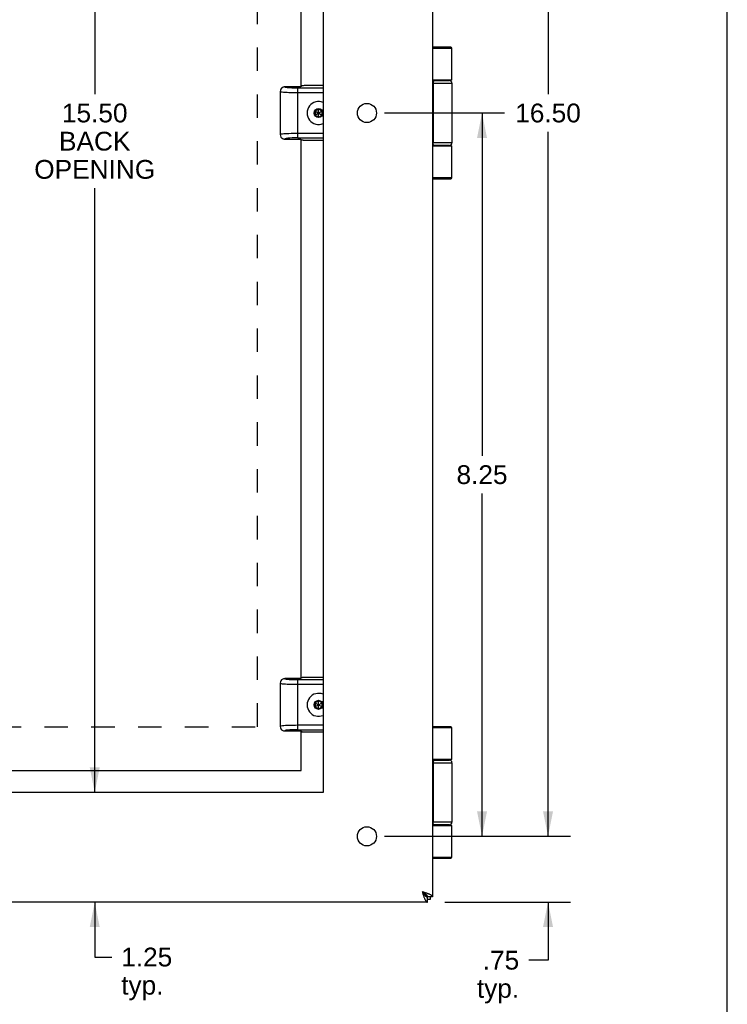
# Model space of a CAD drawing. Header units: inches. Extents: x 0 to 48.6, y 0 to 31.4.
# Tile 13 of 15: x 40.5 to 48.6, y 5.6 to 16.9. Entities that reach past the tile are written whole.
import ezdxf

# ---------------------------------------------------------------- set-up
doc = ezdxf.new("R2010")
doc.units = ezdxf.units.IN
doc.header["$LTSCALE"] = 2.671429
doc.header["$MEASUREMENT"] = 0
doc.linetypes.add('HIDDEN', pattern=[0.2, 0.1, -0.1])
doc.layers.get('0').update_dxf_attribs({"linetype": 'CONTINUOUS'})
for name, color, linetype in [('02___PRT_ALL_AXES', 7, 'CONTINUOUS'), ('DEFAULT_2', 8, 'HIDDEN'), ('DIMENSIONS', 7, 'CONTINUOUS')]:
    doc.layers.add(name, color=color, linetype=linetype)
doc.styles.get("Standard").update_dxf_attribs({"font": 'arial.ttf'})
doc.dimstyles.new('DIMSTYLE_1', dxfattribs={"dimtxt": 0.214286, "dimasz": 0.285714, "dimexe": 0.09, "dimexo": 0.07, "dimgap": 0.0375, "dimtad": 0, "dimtih": 1, "dimtoh": 1, "dimzin": 4, "dimdsep": 46, "dimtxsty": 'Standard', "dimblk": '_FILLED', "dimblk1": '_FILLED', "dimblk2": '_FILLED', "dimcen": 0.09, "dimazin": 1, "dimtfac": 1, "dimtofl": 0, "dimtmove": 0, "dimatfit": 3, "dimldrblk": '_FILLED', "dimfxl": 1, "dimtolj": 1, "dimtzin": 4, "dimarcsym": 0})

# ---------------------------------------------------------------- blocks, each defined once
blk = doc.blocks.new('_FILLED')
at = {"color": 0, "linetype": 'ByBlock'}
blk.add_solid([(0, 0), (-1, 0.2), (-1, -0.2)], dxfattribs=at)
blk = doc.blocks.new('*D3')
at = {"layer": 'DIMENSIONS', "color": 2, "linetype": 'Continuous'}
for p, q in [((44.66, 24.041), (46.783, 24.041)), ((46.526, 24.041), (46.526, 16.005)), ((46.526, 7.541), (46.526, 15.576)), ((44.769, 7.541), (46.783, 7.541))]:
    blk.add_line(p, q, dxfattribs=at)
at = {"layer": 'DIMENSIONS', "color": 2, "linetype": 'Continuous', "xscale": 0.2857142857, "yscale": 0.2857142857, "zscale": 0.2857142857}
for p, rotation in [((46.526, 24.041), 90), ((46.526, 7.541), 270)]:
    blk.add_blockref('_FILLED', p, dxfattribs=dict(at, rotation=rotation))
at = {"layer": 'DIMENSIONS', "color": 2, "linetype": 'Continuous', "insert": (46.526, 15.898), "char_height": 0.2143, "width": 0.74881, "attachment_point": 2, "line_spacing_factor": 0.9}
blk.add_mtext('16.50', dxfattribs=at)
blk = doc.blocks.new('*D4')
at = {"layer": 'DIMENSIONS', "color": 2, "linetype": 'Continuous'}
for p, q in [((46.526, 7.541), (46.526, 8.112)), ((44.66, 7.541), (46.783, 7.541)), ((45.35, 6.791), (46.783, 6.791)), ((46.526, 6.791), (46.526, 6.128)), ((46.526, 6.128), (46.305, 6.128))]:
    blk.add_line(p, q, dxfattribs=at)
at = {"layer": 'DIMENSIONS', "color": 2, "linetype": 'Continuous', "xscale": 0.2857142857, "yscale": 0.2857142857, "zscale": 0.2857142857}
for p, rotation in [((46.526, 7.541), 270), ((46.526, 6.791), 90)]:
    blk.add_blockref('_FILLED', p, dxfattribs=dict(at, rotation=rotation))
at = {"layer": 'DIMENSIONS', "color": 2, "linetype": 'Continuous', "insert": (46.197, 6.235), "char_height": 0.2143, "width": 0.48194, "attachment_point": 3, "line_spacing_factor": 0.9}
blk.add_mtext('.75\\Ptyp.', dxfattribs=at)
blk = doc.blocks.new('*D11')
at = {"layer": 'DIMENSIONS', "color": 2, "linetype": 'Continuous'}
for p, q in [((44.66, 15.791), (46.03, 15.791)), ((45.773, 15.791), (45.773, 11.88)), ((45.773, 7.541), (45.773, 11.451)), ((44.66, 7.541), (46.03, 7.541))]:
    blk.add_line(p, q, dxfattribs=at)
at = {"layer": 'DIMENSIONS', "color": 2, "linetype": 'Continuous', "xscale": 0.2857142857, "yscale": 0.2857142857, "zscale": 0.2857142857}
for p, rotation in [((45.773, 15.791), 90), ((45.773, 7.541), 270)]:
    blk.add_blockref('_FILLED', p, dxfattribs=dict(at, rotation=rotation))
at = {"layer": 'DIMENSIONS', "color": 2, "linetype": 'Continuous', "insert": (45.773, 11.773), "char_height": 0.2143, "width": 0.58232, "attachment_point": 2, "line_spacing_factor": 0.9}
blk.add_mtext('8.25', dxfattribs=at)
blk = doc.blocks.new('*D14')
at = {"layer": 'DIMENSIONS', "color": 2, "linetype": 'Continuous'}
for p, q in [((41.354, 23.541), (41.354, 16.005)), ((41.354, 8.041), (41.354, 14.933))]:
    blk.add_line(p, q, dxfattribs=at)
at = {"layer": 'DIMENSIONS', "color": 2, "linetype": 'Continuous', "xscale": 0.2857142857, "yscale": 0.2857142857, "zscale": 0.2857142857}
for p, rotation in [((41.354, 23.541), 90), ((41.354, 8.041), 270)]:
    blk.add_blockref('_FILLED', p, dxfattribs=dict(at, rotation=rotation))
at = {"layer": 'DIMENSIONS', "color": 2, "linetype": 'Continuous', "insert": (41.354, 15.898), "char_height": 0.2143, "width": 1.37812, "attachment_point": 2, "line_spacing_factor": 0.9}
blk.add_mtext('15.50\\PBACK\\POPENING', dxfattribs=at)
blk = doc.blocks.new('*D15')
at = {"layer": 'DIMENSIONS', "color": 2, "linetype": 'Continuous'}
for p, q in [((41.354, 8.041), (41.354, 8.612)), ((41.354, 6.791), (41.354, 6.164)), ((41.354, 6.164), (41.549, 6.164))]:
    blk.add_line(p, q, dxfattribs=at)
at = {"layer": 'DIMENSIONS', "color": 2, "linetype": 'Continuous', "xscale": 0.2857142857, "yscale": 0.2857142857, "zscale": 0.2857142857}
for p, rotation in [((41.354, 8.041), 270), ((41.354, 6.791), 90)]:
    blk.add_blockref('_FILLED', p, dxfattribs=dict(at, rotation=rotation))
at = {"layer": 'DIMENSIONS', "color": 2, "linetype": 'Continuous', "insert": (41.656, 6.271), "char_height": 0.2143, "width": 0.58232, "attachment_point": 1, "line_spacing_factor": 0.9}
blk.add_mtext('1.25\\Ptyp.', dxfattribs=at)

msp = doc.modelspace()

# ---------------------------------------------------------------- linework, layer by layer
at = {"color": 7, "linetype": 'Continuous'}
for p, q in [((48.5714, 0), (48.5714, 31.4286)), ((45.417, 16.5406), (45.2096, 16.5406)), ((45.43, 16.5276), (45.2096, 16.5276)), ((43.5204, 16.088), (43.5204, 16.088)), ((43.7062, 16.0891), (43.5215, 16.0891)), ((43.5607, 16.0784), (43.5587, 16.0786)), ((43.5629, 16.0782), (43.5607, 16.0784)), ((43.5652, 16.078), (43.5629, 16.0782)), ((43.5675, 16.0778), (43.5652, 16.078)), ((43.5698, 16.0776), (43.5675, 16.0778)), ((43.5722, 16.0775), (43.5698, 16.0776)), ((43.5747, 16.0773), (43.5722, 16.0775)), ((43.5771, 16.0771), (43.5747, 16.0773)), ((43.5809, 16.0768), (43.5771, 16.0771)), ((43.5838, 16.0767), (43.5809, 16.0768)), ((43.5865, 16.0765), (43.5838, 16.0767)), ((43.5898, 16.0763), (43.5865, 16.0765)), ((43.5935, 16.0761), (43.5898, 16.0763)), ((43.5981, 16.0759), (43.5935, 16.0761)), ((43.5983, 16.0759), (43.5982, 16.0759)), ((43.5983, 16.0759), (43.5983, 16.0759)), ((43.6117, 16.0753), (43.6084, 16.0754)), ((43.615, 16.0752), (43.6117, 16.0753)), ((43.6191, 16.075), (43.615, 16.0752)), ((43.6223, 16.075), (43.6191, 16.075)), ((43.6258, 16.0749), (43.6223, 16.075)), ((43.6297, 16.0748), (43.6258, 16.0749)), ((43.6339, 16.0747), (43.6297, 16.0748)), ((43.6386, 16.0746), (43.6339, 16.0747)), ((43.6422, 16.0745), (43.6386, 16.0746)), ((43.6457, 16.0744), (43.6422, 16.0745)), ((43.6492, 16.0744), (43.6457, 16.0744)), ((43.6525, 16.0744), (43.6492, 16.0744)), ((43.6573, 16.0743), (43.6525, 16.0744)), ((43.6619, 16.0743), (43.6573, 16.0743)), ((43.6662, 16.0743), (43.6619, 16.0743)), ((43.9596, 16.0743), (43.6662, 16.0743)), ((43.6702, 15.5069), (43.6702, 16.0743)), ((43.7165, 16.0994), (43.7102, 16.0931)), ((43.9596, 16.1031), (43.7624, 16.1031)), ((45.43, 16.1656), (45.2096, 16.1656)), ((45.2096, 16.1606), (45.4, 16.1606)), ((45.2096, 16.1306), (45.43, 16.1306)), ((45.2147, 15.4506), (45.2147, 16.1306)), ((45.2151, 16.1306), (45.2151, 15.4506)), ((45.226, 16.1606), (45.2256, 16.1606)), ((43.4702, 16.0376), (43.4702, 15.5436)), ((43.4702, 16.0376), (43.4702, 16.0376)), ((43.6702, 16.0245), (43.9596, 16.0245)), ((43.9077, 15.839), (43.8658, 15.8148)), ((43.9077, 15.8362), (43.8682, 15.8134)), ((43.9496, 15.8148), (43.9077, 15.839)), ((43.9077, 15.7422), (43.9077, 15.839)), ((43.9473, 15.8134), (43.9077, 15.8362)), ((43.8658, 15.7664), (43.9496, 15.8148)), ((43.8658, 15.8148), (43.9496, 15.7664)), ((43.8658, 15.8148), (43.8658, 15.7664)), ((43.8658, 15.7664), (43.9077, 15.7422)), ((43.8682, 15.8134), (43.8682, 15.7677)), ((43.8682, 15.7677), (43.9077, 15.7449)), ((43.9077, 15.7449), (43.9473, 15.7677)), ((43.9077, 15.7422), (43.9496, 15.7664)), ((43.9473, 15.7677), (43.9473, 15.8134)), ((43.9496, 15.7664), (43.9496, 15.8148)), ((43.4702, 15.5437), (43.4702, 15.5436)), ((43.9596, 15.5567), (43.6702, 15.5567)), ((43.6702, 15.5069), (43.9596, 15.5069)), ((43.5215, 15.4921), (43.7062, 15.4921)), ((43.7102, 15.4881), (43.7165, 15.4818)), ((43.9596, 15.4781), (43.7624, 15.4781)), ((45.43, 15.4506), (45.2096, 15.4506)), ((45.4, 15.4206), (45.2096, 15.4206)), ((45.2096, 15.4156), (45.43, 15.4156)), ((45.226, 15.4206), (45.2256, 15.4206)), ((45.2096, 15.0536), (45.43, 15.0536)), ((45.2096, 15.0406), (45.417, 15.0406)), ((43.5204, 9.338), (43.5204, 9.338)), ((43.7062, 9.3391), (43.5215, 9.3391)), ((43.5607, 9.3284), (43.5587, 9.3286)), ((43.5629, 9.3282), (43.5607, 9.3284)), ((43.5652, 9.328), (43.5629, 9.3282)), ((43.5675, 9.3278), (43.5652, 9.328)), ((43.5698, 9.3276), (43.5675, 9.3278)), ((43.5722, 9.3275), (43.5698, 9.3276)), ((43.5747, 9.3273), (43.5722, 9.3275)), ((43.5771, 9.3271), (43.5747, 9.3273)), ((43.5809, 9.3268), (43.5771, 9.3271)), ((43.5838, 9.3267), (43.5809, 9.3268)), ((43.5865, 9.3265), (43.5838, 9.3267)), ((43.5898, 9.3263), (43.5865, 9.3265)), ((43.5935, 9.3261), (43.5898, 9.3263)), ((43.5981, 9.3259), (43.5935, 9.3261)), ((43.5983, 9.3259), (43.5982, 9.3259)), ((43.5983, 9.3259), (43.5983, 9.3259)), ((43.6117, 9.3253), (43.6084, 9.3254)), ((43.615, 9.3252), (43.6117, 9.3253)), ((43.6191, 9.325), (43.615, 9.3252)), ((43.6223, 9.325), (43.6191, 9.325)), ((43.6258, 9.3249), (43.6223, 9.325)), ((43.6297, 9.3248), (43.6258, 9.3249)), ((43.6339, 9.3247), (43.6297, 9.3248)), ((43.6386, 9.3246), (43.6339, 9.3247)), ((43.6422, 9.3245), (43.6386, 9.3246)), ((43.6457, 9.3244), (43.6422, 9.3245)), ((43.6492, 9.3244), (43.6457, 9.3244)), ((43.6525, 9.3244), (43.6492, 9.3244)), ((43.6573, 9.3243), (43.6525, 9.3244)), ((43.6619, 9.3243), (43.6573, 9.3243)), ((43.6662, 9.3243), (43.6619, 9.3243)), ((43.9596, 9.3243), (43.6662, 9.3243)), ((43.6702, 9.3082), (43.6702, 9.3243)), ((43.7165, 9.3494), (43.7102, 9.3431)), ((43.9596, 9.3531), (43.7624, 9.3531)), ((43.4702, 9.2876), (43.4702, 8.7936)), ((43.4702, 9.2876), (43.4702, 9.2876)), ((43.6702, 9.2745), (43.6702, 9.3082)), ((43.6702, 9.2745), (43.9596, 9.2745)), ((43.6702, 8.7569), (43.6702, 9.2745)), ((43.9077, 9.089), (43.8658, 9.0648)), ((43.8658, 9.0648), (43.9496, 9.0164)), ((43.8658, 9.0648), (43.8658, 9.0164)), ((43.8658, 9.0164), (43.9496, 9.0648)), ((43.8658, 9.0164), (43.9077, 8.9922)), ((43.9077, 9.0862), (43.8682, 9.0634)), ((43.8682, 9.0634), (43.8682, 9.0177)), ((43.8682, 9.0177), (43.9077, 8.9949)), ((43.9496, 9.0648), (43.9077, 9.089)), ((43.9077, 8.9922), (43.9077, 9.089)), ((43.9473, 9.0634), (43.9077, 9.0862)), ((43.9077, 8.9949), (43.9473, 9.0177)), ((43.9077, 8.9922), (43.9496, 9.0164)), ((43.9473, 9.0177), (43.9473, 9.0634)), ((43.9496, 9.0164), (43.9496, 9.0648)), ((43.4702, 8.7937), (43.4702, 8.7936)), ((43.9596, 8.8067), (43.6702, 8.8067)), ((45.417, 8.7906), (45.2096, 8.7906)), ((45.43, 8.7776), (45.2096, 8.7776)), ((43.5215, 8.7421), (43.7062, 8.7421)), ((43.6702, 8.7569), (43.9596, 8.7569)), ((43.7102, 8.7381), (43.7165, 8.7318)), ((43.9596, 8.7281), (43.7624, 8.7281)), ((45.43, 8.4156), (45.2096, 8.4156)), ((45.2096, 8.4106), (45.4, 8.4106)), ((45.2096, 8.3806), (45.43, 8.3806)), ((45.2147, 7.7006), (45.2147, 8.3806)), ((45.2151, 8.3806), (45.2151, 7.7006)), ((45.226, 8.4106), (45.2256, 8.4106)), ((45.43, 7.7006), (45.2096, 7.7006)), ((45.4, 7.6706), (45.2096, 7.6706)), ((45.2096, 7.6656), (45.43, 7.6656)), ((45.226, 7.6706), (45.2256, 7.6706)), ((45.2096, 7.3036), (45.43, 7.3036)), ((45.2096, 7.2906), (45.417, 7.2906)), ((45.1282, 6.872), (45.0896, 6.9106)), ((45.1282, 6.872), (45.1163, 6.872)), ((45.1282, 6.8839), (45.1282, 6.872)), ((45.2096, 6.8506), (45.1496, 6.8506)), ((45.1496, 6.7906), (45.1496, 6.8506)), ((45.1802, 6.8506), (45.1802, 6.8206))]:
    msp.add_line(p, q, dxfattribs=at)
at = {"color": 3, "linetype": 'Continuous'}
for p, q in [((45.2096, 24.7306), (45.2096, 6.8506)), ((43.7102, 16.0891), (43.7102, 22.2421)), ((43.7102, 9.3391), (43.7102, 15.4921)), ((43.7102, 8.2906), (43.7102, 8.7421)), ((33.3352, 8.2906), (43.7102, 8.2906)), ((45.1496, 6.7906), (31.2696, 6.7906)), ((45.1802, 6.8206), (45.1496, 6.8206))]:
    msp.add_line(p, q, dxfattribs=at)
at = {"color": 7, "linetype": 'Continuous'}
for points in [[(43.4889, 16.0772), (43.486, 16.0746), (43.4778, 16.0643), (43.4722, 16.0516), (43.4702, 16.0376)], [(43.5215, 16.0891), (43.5136, 16.0884), (43.506, 16.0866), (43.4986, 16.0835), (43.4917, 16.0794), (43.4889, 16.0772)], [(43.5206, 16.0865), (43.5205, 16.0865), (43.5205, 16.0866), (43.5204, 16.0867), (43.5204, 16.0867), (43.5204, 16.0868), (43.5203, 16.0869), (43.5203, 16.0869), (43.5203, 16.087), (43.5203, 16.0871), (43.5202, 16.0871), (43.5202, 16.0872), (43.5202, 16.0873), (43.5202, 16.0874), (43.5202, 16.0874), (43.5202, 16.0875), (43.5202, 16.0876), (43.5203, 16.0877), (43.5203, 16.0878), (43.5203, 16.0879), (43.5203, 16.0879), (43.5204, 16.088), (43.5204, 16.088), (43.5204, 16.088), (43.5204, 16.088)], [(43.5204, 16.088), (43.5204, 16.088), (43.5204, 16.088), (43.5204, 16.088), (43.5204, 16.088), (43.5205, 16.0882), (43.5207, 16.0884), (43.521, 16.0887), (43.5215, 16.0891)], [(43.5262, 16.0837), (43.5254, 16.084), (43.525, 16.0841), (43.5246, 16.0842), (43.5242, 16.0844), (43.5239, 16.0845), (43.5235, 16.0846), (43.5232, 16.0848), (43.5229, 16.0849), (43.5226, 16.0851), (43.5223, 16.0852), (43.5221, 16.0853), (43.5218, 16.0855), (43.5216, 16.0856), (43.5214, 16.0857), (43.5212, 16.0859), (43.521, 16.086), (43.5209, 16.0862), (43.5207, 16.0863), (43.5207, 16.0864), (43.5206, 16.0865)], [(43.5587, 16.0786), (43.5558, 16.0789), (43.5539, 16.0791), (43.5521, 16.0793), (43.5503, 16.0795), (43.5486, 16.0797), (43.5468, 16.0799), (43.5451, 16.0801), (43.5435, 16.0804), (43.5418, 16.0806), (43.5402, 16.0808), (43.5386, 16.0811), (43.5371, 16.0813), (43.5356, 16.0816), (43.5342, 16.0819), (43.5328, 16.0821), (43.5315, 16.0824), (43.5302, 16.0827), (43.529, 16.083), (43.5277, 16.0833), (43.5267, 16.0836), (43.5262, 16.0837)], [(43.5982, 16.0759), (43.5981, 16.0759), (43.5981, 16.0759)], [(43.6084, 16.0754), (43.5999, 16.0758), (43.5983, 16.0759)], [(45.2256, 16.1606), (45.2252, 16.1606), (45.2248, 16.1605), (45.2244, 16.1604), (45.224, 16.1602), (45.2236, 16.1601), (45.2232, 16.1598), (45.2228, 16.1596), (45.2224, 16.1592), (45.222, 16.1589), (45.2216, 16.1585), (45.2212, 16.1581), (45.2209, 16.1576), (45.2205, 16.1571), (45.2202, 16.1566), (45.2198, 16.156), (45.2195, 16.1554), (45.2191, 16.1547), (45.2188, 16.154), (45.2185, 16.1533), (45.2182, 16.1526), (45.2179, 16.1518), (45.2176, 16.151), (45.2173, 16.1501), (45.2171, 16.1493), (45.2168, 16.1484), (45.2166, 16.1475), (45.2164, 16.1465), (45.2162, 16.1456), (45.216, 16.1446), (45.2158, 16.1436), (45.2156, 16.1426), (45.2154, 16.1415), (45.2153, 16.1405), (45.2152, 16.1394), (45.2151, 16.1383), (45.215, 16.1373), (45.2149, 16.1362), (45.2148, 16.1351), (45.2148, 16.1339), (45.2147, 16.1328), (45.2147, 16.1317), (45.2147, 16.1306)], [(45.2256, 16.1606), (45.2252, 16.1605), (45.2248, 16.1604), (45.2244, 16.1602), (45.224, 16.1601), (45.2236, 16.1598), (45.2232, 16.1596), (45.2228, 16.1592), (45.2224, 16.1589), (45.222, 16.1585), (45.2216, 16.1581), (45.2213, 16.1576), (45.2209, 16.1571), (45.2205, 16.1566), (45.2202, 16.156), (45.2199, 16.1554), (45.2195, 16.1547), (45.2192, 16.154), (45.2189, 16.1533), (45.2186, 16.1526), (45.2183, 16.1518), (45.218, 16.151), (45.2177, 16.1501), (45.2175, 16.1493), (45.2172, 16.1484), (45.217, 16.1475), (45.2168, 16.1465), (45.2165, 16.1456), (45.2163, 16.1446), (45.2162, 16.1436), (45.216, 16.1426), (45.2158, 16.1415), (45.2157, 16.1405), (45.2156, 16.1394), (45.2154, 16.1383), (45.2153, 16.1373), (45.2153, 16.1362), (45.2152, 16.1351), (45.2151, 16.1339), (45.2151, 16.1328), (45.2151, 16.1317), (45.2151, 16.1306)], [(45.3601, 16.1656), (45.3595, 16.1656), (45.3589, 16.1656), (45.3584, 16.1655), (45.3578, 16.1655), (45.3573, 16.1655), (45.3567, 16.1654), (45.3562, 16.1654), (45.3557, 16.1653), (45.3553, 16.1653), (45.3548, 16.1652), (45.3544, 16.1651), (45.354, 16.1651), (45.3536, 16.165), (45.3533, 16.1649), (45.3529, 16.1648), (45.3526, 16.1648), (45.3523, 16.1647), (45.3519, 16.1646), (45.3517, 16.1645), (45.3514, 16.1644), (45.3511, 16.1643), (45.3508, 16.1642), (45.3506, 16.1641), (45.3505, 16.164)], [(43.4702, 16.0376), (43.4706, 16.0368), (43.4742, 16.035), (43.482, 16.0331), (43.494, 16.0314), (43.5096, 16.0298), (43.5288, 16.0283)], [(43.5288, 16.0283), (43.5483, 16.0272), (43.5697, 16.0262), (43.5925, 16.0255), (43.6168, 16.025), (43.6429, 16.0246), (43.6702, 16.0245)], [(43.5288, 15.5529), (43.5102, 15.5514), (43.4947, 15.5499), (43.4826, 15.5481), (43.4745, 15.5463), (43.4706, 15.5445), (43.4702, 15.5437)], [(43.4702, 15.5437), (43.4723, 15.5295), (43.4779, 15.5167), (43.4862, 15.5064), (43.4893, 15.5037)], [(43.4893, 15.5037), (43.4916, 15.5019), (43.4985, 15.4977), (43.5059, 15.4946), (43.5135, 15.4927), (43.5215, 15.4921)], [(43.6702, 15.5069), (43.6376, 15.5066), (43.6079, 15.5057), (43.5808, 15.5043), (43.5576, 15.5024), (43.5395, 15.5002), (43.5269, 15.4977), (43.5211, 15.495), (43.5215, 15.4921)], [(43.6702, 15.5567), (43.6441, 15.5566), (43.6184, 15.5563), (43.5936, 15.5557), (43.5701, 15.5549), (43.5484, 15.554), (43.5288, 15.5529)], [(43.7313, 15.4791), (43.7273, 15.4795), (43.7239, 15.4799), (43.7211, 15.4803), (43.7189, 15.4808), (43.7174, 15.4813), (43.7165, 15.4818)], [(43.7624, 15.4781), (43.7567, 15.4781), (43.7511, 15.4782), (43.7457, 15.4784), (43.7405, 15.4786), (43.7358, 15.4788), (43.7313, 15.4791)], [(45.2256, 15.4206), (45.2252, 15.4206), (45.2248, 15.4207), (45.2244, 15.4208), (45.224, 15.4209), (45.2236, 15.4211), (45.2232, 15.4213), (45.2228, 15.4216), (45.2224, 15.4219), (45.222, 15.4223), (45.2216, 15.4227), (45.2212, 15.4231), (45.2209, 15.4235), (45.2205, 15.4241), (45.2202, 15.4246), (45.2198, 15.4252), (45.2195, 15.4258), (45.2191, 15.4264), (45.2188, 15.4271), (45.2185, 15.4278), (45.2182, 15.4286), (45.2179, 15.4294), (45.2176, 15.4302), (45.2173, 15.431), (45.2171, 15.4319), (45.2168, 15.4328), (45.2166, 15.4337), (45.2164, 15.4346), (45.2162, 15.4356), (45.216, 15.4366), (45.2158, 15.4376), (45.2156, 15.4386), (45.2154, 15.4396), (45.2153, 15.4407), (45.2152, 15.4417), (45.2151, 15.4428), (45.215, 15.4439), (45.2149, 15.445), (45.2148, 15.4461), (45.2148, 15.4472), (45.2147, 15.4483), (45.2147, 15.4495), (45.2147, 15.4506)], [(45.2256, 15.4206), (45.2252, 15.4207), (45.2248, 15.4208), (45.2244, 15.4209), (45.224, 15.4211), (45.2236, 15.4213), (45.2232, 15.4216), (45.2228, 15.4219), (45.2224, 15.4223), (45.222, 15.4227), (45.2216, 15.4231), (45.2213, 15.4235), (45.2209, 15.4241), (45.2205, 15.4246), (45.2202, 15.4252), (45.2199, 15.4258), (45.2195, 15.4264), (45.2192, 15.4271), (45.2189, 15.4278), (45.2186, 15.4286), (45.2183, 15.4294), (45.218, 15.4302), (45.2177, 15.431), (45.2175, 15.4319), (45.2172, 15.4328), (45.217, 15.4337), (45.2168, 15.4346), (45.2165, 15.4356), (45.2163, 15.4366), (45.2162, 15.4376), (45.216, 15.4386), (45.2158, 15.4396), (45.2157, 15.4407), (45.2156, 15.4417), (45.2154, 15.4428), (45.2153, 15.4439), (45.2153, 15.445), (45.2152, 15.4461), (45.2151, 15.4472), (45.2151, 15.4483), (45.2151, 15.4495), (45.2151, 15.4506)], [(45.3505, 15.4171), (45.3506, 15.4171), (45.3508, 15.417), (45.3511, 15.4169), (45.3514, 15.4168), (45.3517, 15.4167), (45.3519, 15.4166), (45.3523, 15.4165), (45.3526, 15.4164), (45.3529, 15.4163), (45.3533, 15.4162), (45.3536, 15.4162), (45.354, 15.4161), (45.3544, 15.416), (45.3548, 15.4159), (45.3553, 15.4159), (45.3557, 15.4158), (45.3562, 15.4158), (45.3567, 15.4157), (45.3573, 15.4157), (45.3578, 15.4157), (45.3584, 15.4156), (45.3589, 15.4156), (45.3595, 15.4156), (45.3601, 15.4156)], [(43.4889, 9.3272), (43.486, 9.3246), (43.4778, 9.3143), (43.4722, 9.3016), (43.4702, 9.2876)], [(43.5215, 9.3391), (43.5136, 9.3384), (43.506, 9.3366), (43.4986, 9.3335), (43.4917, 9.3294), (43.4889, 9.3272)], [(43.5206, 9.3365), (43.5205, 9.3365), (43.5205, 9.3366), (43.5204, 9.3367), (43.5204, 9.3367), (43.5204, 9.3368), (43.5203, 9.3369), (43.5203, 9.3369), (43.5203, 9.337), (43.5203, 9.3371), (43.5202, 9.3371), (43.5202, 9.3372), (43.5202, 9.3373), (43.5202, 9.3374), (43.5202, 9.3374), (43.5202, 9.3375), (43.5202, 9.3376), (43.5203, 9.3377), (43.5203, 9.3378), (43.5203, 9.3379), (43.5203, 9.3379), (43.5204, 9.338), (43.5204, 9.338), (43.5204, 9.338), (43.5204, 9.338)], [(43.5204, 9.338), (43.5204, 9.338), (43.5204, 9.338), (43.5204, 9.338), (43.5204, 9.338), (43.5205, 9.3382), (43.5207, 9.3384), (43.521, 9.3387), (43.5215, 9.3391)], [(43.5262, 9.3337), (43.5254, 9.334), (43.525, 9.3341), (43.5246, 9.3342), (43.5242, 9.3344), (43.5239, 9.3345), (43.5235, 9.3346), (43.5232, 9.3348), (43.5229, 9.3349), (43.5226, 9.3351), (43.5223, 9.3352), (43.5221, 9.3353), (43.5218, 9.3355), (43.5216, 9.3356), (43.5214, 9.3357), (43.5212, 9.3359), (43.521, 9.336), (43.5209, 9.3362), (43.5207, 9.3363), (43.5207, 9.3364), (43.5206, 9.3365)], [(43.5587, 9.3286), (43.5558, 9.3289), (43.5539, 9.3291), (43.5521, 9.3293), (43.5503, 9.3295), (43.5486, 9.3297), (43.5468, 9.3299), (43.5451, 9.3301), (43.5435, 9.3304), (43.5418, 9.3306), (43.5402, 9.3308), (43.5386, 9.3311), (43.5371, 9.3313), (43.5356, 9.3316), (43.5342, 9.3319), (43.5328, 9.3321), (43.5315, 9.3324), (43.5302, 9.3327), (43.529, 9.333), (43.5277, 9.3333), (43.5267, 9.3336), (43.5262, 9.3337)], [(43.5982, 9.3259), (43.5981, 9.3259), (43.5981, 9.3259)], [(43.6084, 9.3254), (43.5999, 9.3258), (43.5983, 9.3259)], [(43.4702, 9.2876), (43.4706, 9.2868), (43.4742, 9.285), (43.482, 9.2831), (43.494, 9.2814), (43.5096, 9.2798), (43.5288, 9.2783)], [(43.5288, 9.2783), (43.5483, 9.2772), (43.5697, 9.2762), (43.5925, 9.2755), (43.6168, 9.275), (43.6429, 9.2746), (43.6702, 9.2745)], [(43.5288, 8.8029), (43.5102, 8.8014), (43.4947, 8.7999), (43.4826, 8.7981), (43.4745, 8.7963), (43.4706, 8.7945), (43.4702, 8.7937)], [(43.4702, 8.7937), (43.4723, 8.7795), (43.4779, 8.7667), (43.4862, 8.7564), (43.4893, 8.7537)], [(43.6702, 8.8067), (43.6441, 8.8066), (43.6184, 8.8063), (43.5936, 8.8057), (43.5701, 8.8049), (43.5484, 8.804), (43.5288, 8.8029)], [(43.4893, 8.7537), (43.4916, 8.7519), (43.4985, 8.7477), (43.5059, 8.7446), (43.5135, 8.7427), (43.5215, 8.7421)], [(43.6702, 8.7569), (43.6376, 8.7566), (43.6079, 8.7557), (43.5808, 8.7543), (43.5576, 8.7524), (43.5395, 8.7502), (43.5269, 8.7477), (43.5211, 8.745), (43.5215, 8.7421)], [(43.7313, 8.7291), (43.7273, 8.7295), (43.7239, 8.7299), (43.7211, 8.7303), (43.7189, 8.7308), (43.7174, 8.7313), (43.7165, 8.7318)], [(43.7624, 8.7281), (43.7567, 8.7281), (43.7511, 8.7282), (43.7457, 8.7284), (43.7405, 8.7286), (43.7358, 8.7288), (43.7313, 8.7291)], [(45.2256, 8.4106), (45.2252, 8.4106), (45.2248, 8.4105), (45.2244, 8.4104), (45.224, 8.4102), (45.2236, 8.4101), (45.2232, 8.4098), (45.2228, 8.4096), (45.2224, 8.4092), (45.222, 8.4089), (45.2216, 8.4085), (45.2212, 8.4081), (45.2209, 8.4076), (45.2205, 8.4071), (45.2202, 8.4066), (45.2198, 8.406), (45.2195, 8.4054), (45.2191, 8.4047), (45.2188, 8.404), (45.2185, 8.4033), (45.2182, 8.4026), (45.2179, 8.4018), (45.2176, 8.401), (45.2173, 8.4001), (45.2171, 8.3993), (45.2168, 8.3984), (45.2166, 8.3975), (45.2164, 8.3965), (45.2162, 8.3956), (45.216, 8.3946), (45.2158, 8.3936), (45.2156, 8.3926), (45.2154, 8.3915), (45.2153, 8.3905), (45.2152, 8.3894), (45.2151, 8.3883), (45.215, 8.3873), (45.2149, 8.3862), (45.2148, 8.3851), (45.2148, 8.3839), (45.2147, 8.3828), (45.2147, 8.3817), (45.2147, 8.3806)], [(45.2256, 8.4106), (45.2252, 8.4105), (45.2248, 8.4104), (45.2244, 8.4102), (45.224, 8.4101), (45.2236, 8.4098), (45.2232, 8.4096), (45.2228, 8.4092), (45.2224, 8.4089), (45.222, 8.4085), (45.2216, 8.4081), (45.2213, 8.4076), (45.2209, 8.4071), (45.2205, 8.4066), (45.2202, 8.406), (45.2199, 8.4054), (45.2195, 8.4047), (45.2192, 8.404), (45.2189, 8.4033), (45.2186, 8.4026), (45.2183, 8.4018), (45.218, 8.401), (45.2177, 8.4001), (45.2175, 8.3993), (45.2172, 8.3984), (45.217, 8.3975), (45.2168, 8.3965), (45.2165, 8.3956), (45.2163, 8.3946), (45.2162, 8.3936), (45.216, 8.3926), (45.2158, 8.3915), (45.2157, 8.3905), (45.2156, 8.3894), (45.2154, 8.3883), (45.2153, 8.3873), (45.2153, 8.3862), (45.2152, 8.3851), (45.2151, 8.3839), (45.2151, 8.3828), (45.2151, 8.3817), (45.2151, 8.3806)], [(45.3601, 8.4156), (45.3595, 8.4156), (45.3589, 8.4156), (45.3584, 8.4155), (45.3578, 8.4155), (45.3573, 8.4155), (45.3567, 8.4154), (45.3562, 8.4154), (45.3557, 8.4153), (45.3553, 8.4153), (45.3548, 8.4152), (45.3544, 8.4151), (45.354, 8.4151), (45.3536, 8.415), (45.3533, 8.4149), (45.3529, 8.4148), (45.3526, 8.4148), (45.3523, 8.4147), (45.3519, 8.4146), (45.3517, 8.4145), (45.3514, 8.4144), (45.3511, 8.4143), (45.3508, 8.4142), (45.3506, 8.4141), (45.3505, 8.414)], [(45.2256, 7.6706), (45.2252, 7.6706), (45.2248, 7.6707), (45.2244, 7.6708), (45.224, 7.6709), (45.2236, 7.6711), (45.2232, 7.6713), (45.2228, 7.6716), (45.2224, 7.6719), (45.222, 7.6723), (45.2216, 7.6727), (45.2212, 7.6731), (45.2209, 7.6735), (45.2205, 7.6741), (45.2202, 7.6746), (45.2198, 7.6752), (45.2195, 7.6758), (45.2191, 7.6764), (45.2188, 7.6771), (45.2185, 7.6778), (45.2182, 7.6786), (45.2179, 7.6794), (45.2176, 7.6802), (45.2173, 7.681), (45.2171, 7.6819), (45.2168, 7.6828), (45.2166, 7.6837), (45.2164, 7.6846), (45.2162, 7.6856), (45.216, 7.6866), (45.2158, 7.6876), (45.2156, 7.6886), (45.2154, 7.6896), (45.2153, 7.6907), (45.2152, 7.6917), (45.2151, 7.6928), (45.215, 7.6939), (45.2149, 7.695), (45.2148, 7.6961), (45.2148, 7.6972), (45.2147, 7.6983), (45.2147, 7.6995), (45.2147, 7.7006)], [(45.2256, 7.6706), (45.2252, 7.6707), (45.2248, 7.6708), (45.2244, 7.6709), (45.224, 7.6711), (45.2236, 7.6713), (45.2232, 7.6716), (45.2228, 7.6719), (45.2224, 7.6723), (45.222, 7.6727), (45.2216, 7.6731), (45.2213, 7.6735), (45.2209, 7.6741), (45.2205, 7.6746), (45.2202, 7.6752), (45.2199, 7.6758), (45.2195, 7.6764), (45.2192, 7.6771), (45.2189, 7.6778), (45.2186, 7.6786), (45.2183, 7.6794), (45.218, 7.6802), (45.2177, 7.681), (45.2175, 7.6819), (45.2172, 7.6828), (45.217, 7.6837), (45.2168, 7.6846), (45.2165, 7.6856), (45.2163, 7.6866), (45.2162, 7.6876), (45.216, 7.6886), (45.2158, 7.6896), (45.2157, 7.6907), (45.2156, 7.6917), (45.2154, 7.6928), (45.2153, 7.6939), (45.2153, 7.695), (45.2152, 7.6961), (45.2151, 7.6972), (45.2151, 7.6983), (45.2151, 7.6995), (45.2151, 7.7006)], [(45.3505, 7.6671), (45.3506, 7.6671), (45.3508, 7.667), (45.3511, 7.6669), (45.3514, 7.6668), (45.3517, 7.6667), (45.3519, 7.6666), (45.3523, 7.6665), (45.3526, 7.6664), (45.3529, 7.6663), (45.3533, 7.6662), (45.3536, 7.6662), (45.354, 7.6661), (45.3544, 7.666), (45.3548, 7.6659), (45.3553, 7.6659), (45.3557, 7.6658), (45.3562, 7.6658), (45.3567, 7.6657), (45.3573, 7.6657), (45.3578, 7.6657), (45.3584, 7.6656), (45.3589, 7.6656), (45.3595, 7.6656), (45.3601, 7.6656)], [(45.0896, 6.9106), (45.0943, 6.9076), (45.099, 6.9046), (45.1036, 6.9016), (45.1082, 6.8986), (45.1126, 6.8956), (45.1169, 6.8926), (45.121, 6.8896), (45.1249, 6.8866), (45.1286, 6.8836), (45.132, 6.8806), (45.1353, 6.8776), (45.1382, 6.8746), (45.1408, 6.8716), (45.1431, 6.8686), (45.145, 6.8656), (45.1467, 6.8626), (45.148, 6.8596), (45.1489, 6.8566), (45.1494, 6.8536), (45.1496, 6.8506)], [(45.0896, 6.9106), (45.0926, 6.9059), (45.0956, 6.9012), (45.0986, 6.8966), (45.1016, 6.892), (45.1046, 6.8876), (45.1076, 6.8833), (45.1106, 6.8792), (45.1136, 6.8753), (45.1166, 6.8716), (45.1196, 6.8682), (45.1226, 6.8649), (45.1256, 6.862), (45.1286, 6.8594), (45.1316, 6.8571), (45.1346, 6.8552), (45.1376, 6.8535), (45.1406, 6.8522), (45.1436, 6.8513), (45.1466, 6.8508), (45.1496, 6.8506)], [(45.1496, 6.8506), (45.1478, 6.8507), (45.146, 6.8512), (45.1443, 6.852), (45.1425, 6.8531), (45.1407, 6.8545), (45.1389, 6.8562), (45.1371, 6.8582), (45.1353, 6.8604), (45.1335, 6.863), (45.1318, 6.8658), (45.13, 6.8688), (45.1282, 6.872)], [(45.1496, 6.8506), (45.1495, 6.8524), (45.149, 6.8542), (45.1482, 6.8559), (45.1471, 6.8577), (45.1457, 6.8595), (45.144, 6.8613), (45.142, 6.8631), (45.1397, 6.8649), (45.1372, 6.8667), (45.1344, 6.8684), (45.1314, 6.8702), (45.1282, 6.872)]]:
    msp.add_lwpolyline(points, dxfattribs=at)
at = {"color": 3, "linetype": 'Continuous'}
for points in [[(45.0896, 6.9106), (45.0969, 6.9083), (45.1041, 6.906), (45.1113, 6.9037), (45.1183, 6.9013), (45.1253, 6.899), (45.1322, 6.8967), (45.1389, 6.8944), (45.1454, 6.8921), (45.1517, 6.8898), (45.1578, 6.8875), (45.1636, 6.8852), (45.1692, 6.8829), (45.1745, 6.8806), (45.1794, 6.8783), (45.1841, 6.876), (45.1884, 6.8737), (45.1923, 6.8713), (45.1959, 6.869), (45.199, 6.8667), (45.2018, 6.8644), (45.2042, 6.8621), (45.2061, 6.8598), (45.2077, 6.8575), (45.2087, 6.8552), (45.2094, 6.8529), (45.2096, 6.8506)], [(45.0896, 6.9106), (45.0919, 6.9033), (45.0942, 6.8961), (45.0965, 6.8889), (45.0989, 6.8819), (45.1012, 6.8749), (45.1035, 6.868), (45.1058, 6.8613), (45.1081, 6.8548), (45.1104, 6.8485), (45.1127, 6.8424), (45.115, 6.8366), (45.1173, 6.831), (45.1196, 6.8257), (45.1219, 6.8208), (45.1242, 6.8161), (45.1265, 6.8118), (45.1289, 6.8079), (45.1312, 6.8043), (45.1335, 6.8012), (45.1358, 6.7984), (45.1381, 6.796), (45.1404, 6.7941), (45.1427, 6.7925), (45.145, 6.7915), (45.1473, 6.7908), (45.1496, 6.7906)]]:
    msp.add_lwpolyline(points, dxfattribs=at)
at = {"color": 7, "linetype": 'Continuous'}
for centre in [(43.9077, 15.7906), (43.9077, 9.0406)]:
    msp.add_circle(centre, 0.0514, dxfattribs=at)
for centre, radius, start, end in [((45.417, 16.5276), 0.013, 0, 90), ((45.4, 16.1306), 0.03, 0, 90), ((43.9077, 15.7906), 0.131, 66.65717, 293.34283), ((45.4, 15.4506), 0.03, 270, 360), ((45.417, 15.0536), 0.013, 270, 360), ((43.9077, 9.0406), 0.131, 66.65717, 293.34283), ((45.417, 8.7776), 0.013, 0, 90), ((45.4, 8.3806), 0.03, 0, 90), ((45.4, 7.7006), 0.03, 270, 360), ((45.417, 7.3036), 0.013, 270, 360)]:
    msp.add_arc(centre, radius, start, end, dxfattribs=at)
for centre in [(43.7624, 16.0991), (43.7624, 9.3491)]:
    msp.add_ellipse(centre, major_axis=(0.046, 0), ratio=0.0874887, start_param=1.5707963, end_param=3.0543262, dxfattribs=at)
at = {"layer": '02___PRT_ALL_AXES', "color": 3, "linetype": 'Continuous'}
for p, q in [((43.9596, 23.5406), (43.9596, 8.0406)), ((43.9596, 8.0406), (32.4596, 8.0406))]:
    msp.add_line(p, q, dxfattribs=at)
at = {"layer": '02___PRT_ALL_AXES', "color": 7, "linetype": 'Continuous'}
for p, q in [((45.43, 16.1656), (45.43, 16.5276)), ((45.3505, 16.1656), (45.3505, 16.1606)), ((45.43, 16.1306), (45.43, 15.4506)), ((45.3505, 15.4206), (45.3505, 15.4156)), ((45.43, 15.0536), (45.43, 15.4156)), ((45.43, 8.4156), (45.43, 8.7776)), ((45.3505, 8.4156), (45.3505, 8.4106)), ((45.43, 8.3806), (45.43, 7.7006)), ((45.3505, 7.6706), (45.3505, 7.6656)), ((45.43, 7.3036), (45.43, 7.6656))]:
    msp.add_line(p, q, dxfattribs=at)
at = {"layer": '02___PRT_ALL_AXES', "color": 3, "linetype": 'Continuous'}
for centre in [(44.4596, 15.7906), (44.4596, 7.5406)]:
    msp.add_circle(centre, 0.109, dxfattribs=at)
at = {"layer": 'DEFAULT_2', "color": 8, "linetype": 'HIDDEN'}
for p, q in [((43.2102, 8.7906), (43.2102, 22.7906)), ((33.8352, 8.7906), (43.2102, 8.7906))]:
    msp.add_line(p, q, dxfattribs=at)

# ---------------------------------------------------------------- dimensions: what is measured, and where the dimension line sits
at = {"layer": 'DIMENSIONS', "color": 2, "linetype": 'Continuous'}
for base, p1, p2, picture, middle in [((46.526, 7.5406), (44.5896, 24.0406), (44.6986, 7.5406), '*D3', (46.5351, 15.7894)), ((45.7728, 7.5406), (44.5896, 15.7906), (44.5896, 7.5406), '*D11', (45.7725, 11.6644))]:
    dim = msp.add_linear_dim(base=base, p1=p1, p2=p2, angle=270, dimstyle='DIMSTYLE_1', dxfattribs=at)
    dim.commit()
    dim.dimension.update_dxf_attribs({"geometry": picture, "text_midpoint": middle, "dimtype": 160})
for base, p1, p2, angle, text, picture, middle in [((41.3542, 8.0406), (43.9596, 23.5406), (43.9596, 8.0406), 270, '<>\\PBACK\\POPENING', '*D14', (41.3542, 15.4692)), ((41.3542, 6.7906), (43.9596, 8.0406), (45.1496, 6.7906), 270, '<>\\Ptyp.', '*D15', (41.9474, 6.0034)), ((46.526, 7.5406), (45.2796, 6.7906), (44.5896, 7.5406), 90, '<>\\Ptyp.', '*D4', (45.9565, 5.9675))]:
    dim = msp.add_linear_dim(base=base, p1=p1, p2=p2, angle=angle, text=text, dimstyle='DIMSTYLE_1', dxfattribs=at)
    dim.commit()
    dim.dimension.update_dxf_attribs({"geometry": picture, "text_midpoint": middle, "dimtype": 160})

doc.saveas('drawing.dxf')
